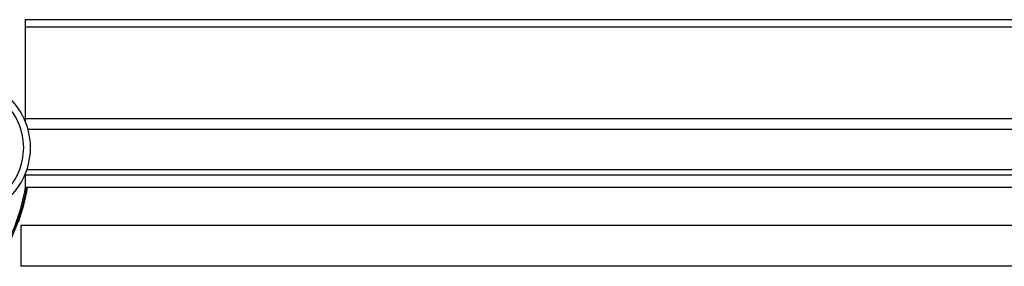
# Model space of a CAD drawing. Header units: millimetres. Extents: x 4838.792 to 4839.637, y 2217.05 to 2217.12.
# Tile 4 of 6: x 4838.88 to 4839.025, y 2217.068 to 2217.104. Entities that reach past the tile are written whole.
import ezdxf

# ---------------------------------------------------------------- set-up
doc = ezdxf.new("R2010")
doc.units = ezdxf.units.MM
doc.layers.add('SANINDUSA', color=3, linetype='Continuous')

msp = doc.modelspace()

# ---------------------------------------------------------------- linework, layer by layer
at = {"layer": 'SANINDUSA'}
for p, q in [((4839.279604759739, 2217.104360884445), (4838.880604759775, 2217.104360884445)), ((4838.880604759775, 2217.104358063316), (4838.880604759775, 2217.089385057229)), ((4839.278493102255, 2217.103249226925), (4838.880604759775, 2217.103249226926)), ((4839.202479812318, 2217.089729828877), (4838.880604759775, 2217.089729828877)), ((4838.881001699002, 2217.088235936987), (4839.257479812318, 2217.088235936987)), ((4839.257479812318, 2217.082235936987), (4838.88084819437, 2217.082235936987)), ((4838.880604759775, 2217.081586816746), (4838.880604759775, 2217.079600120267)), ((4839.202479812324, 2217.081422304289), (4838.880604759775, 2217.081422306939)), ((4839.202479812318, 2217.079614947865), (4838.880604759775, 2217.079614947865)), ((4839.202479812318, 2217.079598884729), (4838.880604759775, 2217.079598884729)), ((4839.252528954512, 2217.073985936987), (4838.879979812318, 2217.073985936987)), ((4838.879979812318, 2217.073985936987), (4838.879979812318, 2217.067985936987)), ((4839.552479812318, 2217.067985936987), (4838.879979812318, 2217.067985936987))]:
    msp.add_line(p, q, dxfattribs=at)
for centre, radius, start, end in [((4838.871179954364, 2217.085485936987), 0.009200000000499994, 311.6458165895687, 48.35418341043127), ((4838.871179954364, 2217.085485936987), 0.0102, 311.6458165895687, 48.35418341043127), ((4838.848479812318, 2217.085485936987), 0.032710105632, 331.9397170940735, 349.6313750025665), ((4838.848479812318, 2217.085485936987), 0.0329100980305, 331.9397170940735, 349.6950613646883), ((4838.848479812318, 2217.085485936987), 0.03299999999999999, 340.5852635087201, 349.7234421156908)]:
    msp.add_arc(centre, radius, start, end, dxfattribs=at)

doc.saveas('drawing.dxf')
